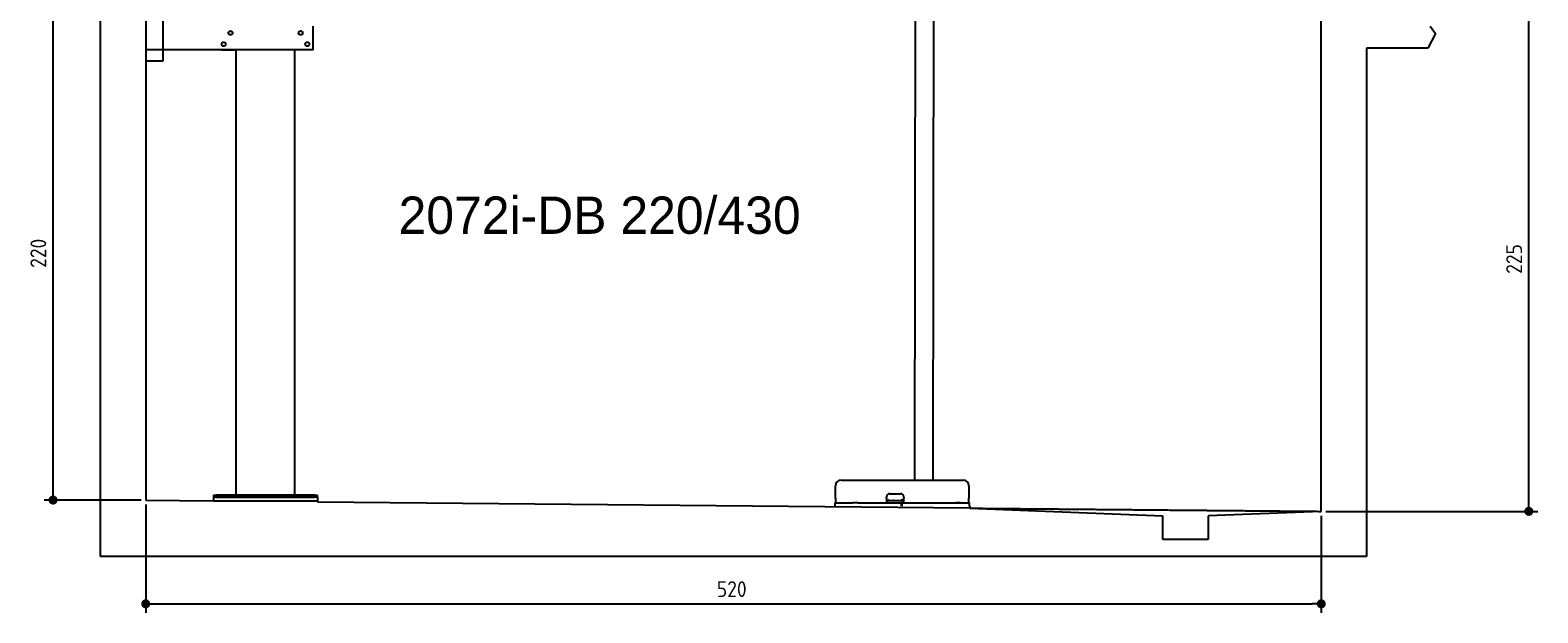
# Model space of a CAD drawing. Extents: x 562 to 7231, y 5417 to 12926.
# Tile 1 of 61: x 562 to 7231, y 5417 to 7995. Entities that reach past the tile are written whole.
import ezdxf

# ---------------------------------------------------------------- set-up
doc = ezdxf.new("R2010")
doc.units = 0
doc.linetypes.add('GEN3', pattern=[6.25, 5, -1.25])
doc.layers.get('0').update_dxf_attribs({"linetype": 'CONTINUOUS'})
doc.layers.get('DEFPOINTS').update_dxf_attribs({"linetype": 'CONTINUOUS'})
for name, color, linetype in [('0___1', 7, 'CONTINUOUS'), ('3', 6, 'GEN3'), ('4', 3, 'CONTINUOUS')]:
    doc.layers.add(name, color=color, linetype=linetype)
doc.styles.get("Standard").update_dxf_attribs({"font": 'ISOCP.SHX'})
doc.styles.add('STANDARD-1', font='txt')
doc.dimstyles.get("Standard").update_dxf_attribs({"dimtxt": 50, "dimasz": 100, "dimexe": 0.18, "dimexo": 0.0625, "dimgap": 15, "dimtad": 1, "dimlfac": 0.1, "dimzin": 0, "dimcen": 0.09, "dimazin": 3, "dimtfac": 1, "dimtofl": 0, "dimtmove": 0, "dimatfit": 3})

# ---------------------------------------------------------------- blocks, each defined once
blk = doc.blocks.new('PUNKT')
at = {"layer": '4', "color": 0, "linetype": 'BYBLOCK'}
blk.add_line((-0.5, 0), (-1, 0), dxfattribs=at)
at = {"layer": '4', "color": 0, "linetype": 'BYBLOCK', "const_width": 0.5}
blk.add_lwpolyline([(-0.25, 0, 1), (0.25, 0, 1)], format="xyb", close=True, dxfattribs=at)
blk = doc.blocks.new('*U46')
at = {"layer": '4', "color": 2}
blk.add_text('225', height=70, rotation=90, dxfattribs=at).set_placement((7160.9, 6916.8))
blk = doc.blocks.new('*D4')
at = {"layer": '4'}
for p, q in [((6792.8, 8115.9), (7231, 8115.9)), ((7191, 5905.9), (7191, 8075.9)), ((6292.8, 5865.9), (7231, 5865.9))]:
    blk.add_line(p, q, dxfattribs=at)
at = {"layer": 'DEFPOINTS', "color": 0}
for p in [(6772.8, 8115.9), (7191, 8115.9), (6272.8, 5865.9)]:
    blk.add_point(p, dxfattribs=at)
blk.add_blockref('*U46', (0, 0))
at = {"layer": '4', "xscale": 40, "yscale": 40, "zscale": 40}
for p, rotation in [((7191, 8115.9), 90), ((7191, 5865.9), 270)]:
    blk.add_blockref('PUNKT', p, dxfattribs=dict(at, rotation=rotation))
blk = doc.blocks.new('*U18')
at = {"layer": '0___1', "style": 'STANDARD-1'}
blk.add_text('2072i-DB 220/430', height=165, dxfattribs=at).set_placement((2191.2, 7093.9))
blk = doc.blocks.new('*U20')
at = {"layer": '4', "color": 2}
blk.add_text('220', height=70, rotation=90, dxfattribs=at).set_placement((632.8, 6943.3))
blk = doc.blocks.new('*D6')
at = {"layer": '4'}
for p, q in [((852.8, 8115.9), (622.8, 8115.9)), ((662.8, 5955.9), (662.8, 8075.9)), ((1052.8, 5915.9), (622.8, 5915.9))]:
    blk.add_line(p, q, dxfattribs=at)
at = {"layer": 'DEFPOINTS', "color": 0}
for p in [(662.8, 8115.9), (872.8, 8115.9), (1072.8, 5915.9)]:
    blk.add_point(p, dxfattribs=at)
blk.add_blockref('*U20', (0, 0))
at = {"layer": '4', "xscale": 40, "yscale": 40, "zscale": 40}
for p, rotation in [((662.8, 8115.9), 90), ((662.8, 5915.9), 270)]:
    blk.add_blockref('PUNKT', p, dxfattribs=dict(at, rotation=rotation))
blk = doc.blocks.new('*U27')
at = {"layer": '4', "color": 2}
blk.add_text('520', height=70, dxfattribs=at).set_placement((3599.2, 5486.8))
blk = doc.blocks.new('*D12')
at = {"layer": '4'}
for p, q in [((1072.8, 5895.9), (1072.8, 5416.8)), ((6272.8, 5845.9), (6272.8, 5416.8)), ((1112.8, 5456.8), (6232.8, 5456.8))]:
    blk.add_line(p, q, dxfattribs=at)
at = {"layer": 'DEFPOINTS', "color": 0}
for p in [(1072.8, 5915.9), (6272.8, 5865.9), (6272.8, 5456.8)]:
    blk.add_point(p, dxfattribs=at)
blk.add_blockref('*U27', (0, 0))
at = {"layer": '4', "xscale": 40, "yscale": 40, "zscale": 40, "rotation": 180}
blk.add_blockref('PUNKT', (1072.8, 5456.8), dxfattribs=at)
at = {"layer": '4', "xscale": 40, "yscale": 40, "zscale": 40}
blk.add_blockref('PUNKT', (6272.8, 5456.8), dxfattribs=at)

msp = doc.modelspace()

# ---------------------------------------------------------------- linework, layer by layer
for p, q in [((872.775, 5665.902), (872.775, 12615.902)), ((1072.775, 12415.902), (1072.775, 5915.902)), ((4477.207, 8174.042), (4474.185, 6003.979)), ((4557.207, 8173.919), (4554.185, 6003.979)), ((6272.775, 5865.902), (6272.775, 8115.902)), ((1147.775, 8063.018), (1147.775, 7858.018)), ((1812.775, 7908.018), (1812.775, 8013.018)), ((6755.252, 8012.821), (6778.313, 7980.371)), ((6778.313, 7980.371), (6743.815, 7915.902)), ((1812.775, 7908.018), (1072.775, 7908.018)), ((1407.775, 7908.018), (1470.775, 7908.018)), ((1472.775, 5938.018), (1472.775, 7908.018)), ((1732.775, 5938.018), (1732.775, 7908.018)), ((1797.775, 7908.018), (1734.775, 7908.018)), ((6743.815, 7915.902), (6472.775, 7915.902)), ((6472.775, 7915.902), (6472.775, 5665.902)), ((6472.775, 7915.902), (6472.775, 7665.902)), ((1147.775, 7858.018), (1072.775, 7858.018)), ((4149.046, 6003.979), (4689.046, 6003.979)), ((1372.775, 5938.018), (1372.775, 5928.018)), ((1372.775, 5938.018), (1382.775, 5938.018)), ((1822.775, 5938.018), (1382.775, 5938.018)), ((1822.775, 5938.018), (1832.775, 5938.018)), ((1832.775, 5928.018), (1832.775, 5938.018)), ((4124.046, 5923.979), (4124.046, 5978.979)), ((4365.046, 5943.979), (4411.046, 5943.979)), ((4714.046, 5978.979), (4714.046, 5923.979)), ((1072.775, 5915.902), (1372.775, 5913.018)), ((1372.775, 5928.018), (1372.775, 5913.018)), ((1832.775, 5928.018), (1372.775, 5928.018)), ((1372.775, 5913.018), (1832.775, 5913.018)), ((1382.775, 5928.018), (1822.775, 5928.018)), ((1832.775, 5928.018), (1832.775, 5913.018)), ((1832.775, 5913.018), (1832.775, 5908.594)), ((1832.775, 5908.594), (4717.775, 5880.854)), ((4121.546, 5903.979), (4131.546, 5903.979)), ((4121.546, 5903.979), (4121.546, 5888.979)), ((4124.046, 5923.979), (4124.046, 5903.979)), ((4131.546, 5903.979), (4178.005, 5903.979)), ((4178.005, 5903.979), (4187.588, 5903.979)), ((4187.588, 5903.979), (4200.649, 5903.979)), ((4222.443, 5903.979), (4200.649, 5903.979)), ((4222.443, 5903.979), (4235.504, 5903.979)), ((4235.504, 5903.979), (4245.087, 5903.979)), ((4245.087, 5903.979), (4405.546, 5903.979)), ((4350.046, 5923.979), (4350.046, 5928.979)), ((4350.046, 5923.979), (4350.046, 5903.979)), ((4352.046, 5913.979), (4350.046, 5913.979)), ((4352.046, 5913.979), (4424.046, 5913.979)), ((4405.546, 5903.979), (4415.546, 5903.979)), ((4417.546, 5903.979), (4415.546, 5903.979)), ((4415.546, 5888.979), (4415.546, 5903.979)), ((4416.046, 5915.979), (4417.046, 5915.979)), ((4426.046, 5915.979), (4417.046, 5915.979)), ((4417.546, 5903.979), (4427.546, 5903.979)), ((4417.546, 5903.979), (4417.546, 5888.979)), ((4423.046, 5915.979), (4423.046, 5914.979)), ((4423.046, 5913.979), (4423.046, 5914.979)), ((4426.046, 5913.979), (4424.046, 5913.979)), ((4426.046, 5928.979), (4426.046, 5923.979)), ((4426.046, 5903.979), (4426.046, 5923.979)), ((4427.546, 5903.979), (4633.005, 5903.979)), ((4577.443, 5903.979), (4590.504, 5903.979)), ((4590.504, 5903.979), (4600.087, 5903.979)), ((4600.087, 5903.979), (4706.546, 5903.979)), ((4633.005, 5903.979), (4642.588, 5903.979)), ((4642.588, 5903.979), (4655.649, 5903.979)), ((4677.443, 5903.979), (4655.649, 5903.979)), ((4706.546, 5903.979), (4716.546, 5903.979)), ((4714.046, 5903.979), (4714.046, 5923.979)), ((4716.546, 5888.979), (4716.546, 5903.979)), ((4717.775, 5888.979), (4717.775, 5879.893)), ((4717.775, 5879.893), (5572.775, 5845.814)), ((5572.775, 5740.902), (5572.775, 5845.814)), ((6272.775, 5865.902), (5772.321, 5845.814)), ((5772.321, 5845.814), (5772.775, 5740.902)), ((5772.775, 5740.902), (5572.775, 5740.902)), ((6472.775, 5665.902), (872.775, 5665.902))]:
    msp.add_line(p, q)
for centre in [(1417.775, 7933.018), (1447.775, 7983.018), (1757.775, 7983.018), (1787.775, 7933.018)]:
    msp.add_circle(centre, 9)
for centre, radius, start, end in [((4149.046, 5978.979), 25, 90, 180), ((4689.046, 5978.979), 25, 0, 90), ((4365.046, 5928.979), 15, 90, 180), ((4411.046, 5928.979), 15, 0, 90), ((4357.314, 5914.979), 1, 270, 330), ((4359.046, 5913.979), 1, 0, 150), ((4379.046, 5913.979), 1, 30, 180), ((4380.778, 5914.979), 1, 210, 270), ((4414.046, 5914.979), 1, 270, 0), ((4416.046, 5914.979), 1, 90, 180)]:
    msp.add_arc(centre, radius, start, end)
at = {"layer": '3'}
msp.add_line((4717.775, 5879.893), (6272.775, 5865.902), dxfattribs=at)

# ---------------------------------------------------------------- block references
msp.add_blockref('*U18', (0, 0))

# ---------------------------------------------------------------- dimensions: what is measured, and where the dimension line sits
at = {"layer": '4'}
for base, p1, p2, picture, middle in [((662.772, 8115.902), (1072.775, 5915.902), (872.775, 8115.902), '*D6', (597.765, 7015.902)), ((7190.953, 8115.902), (6272.775, 5865.902), (6772.775, 8115.902), '*D4', (7125.946, 6990.902))]:
    dim = msp.add_linear_dim(base=base, p1=p1, p2=p2, angle=90, dimstyle='Standard', dxfattribs=at)
    dim.commit()
    dim.dimension.update_dxf_attribs({"geometry": picture, "text_midpoint": middle})
dim = msp.add_linear_dim(base=(6272.775, 5456.807), p1=(1072.775, 5915.902), p2=(6272.775, 5865.902), dimstyle='Standard', dxfattribs=at)
dim.commit()
dim.dimension.update_dxf_attribs({"geometry": '*D12', "text_midpoint": (3672.775, 5521.814)})

doc.saveas('drawing.dxf')
